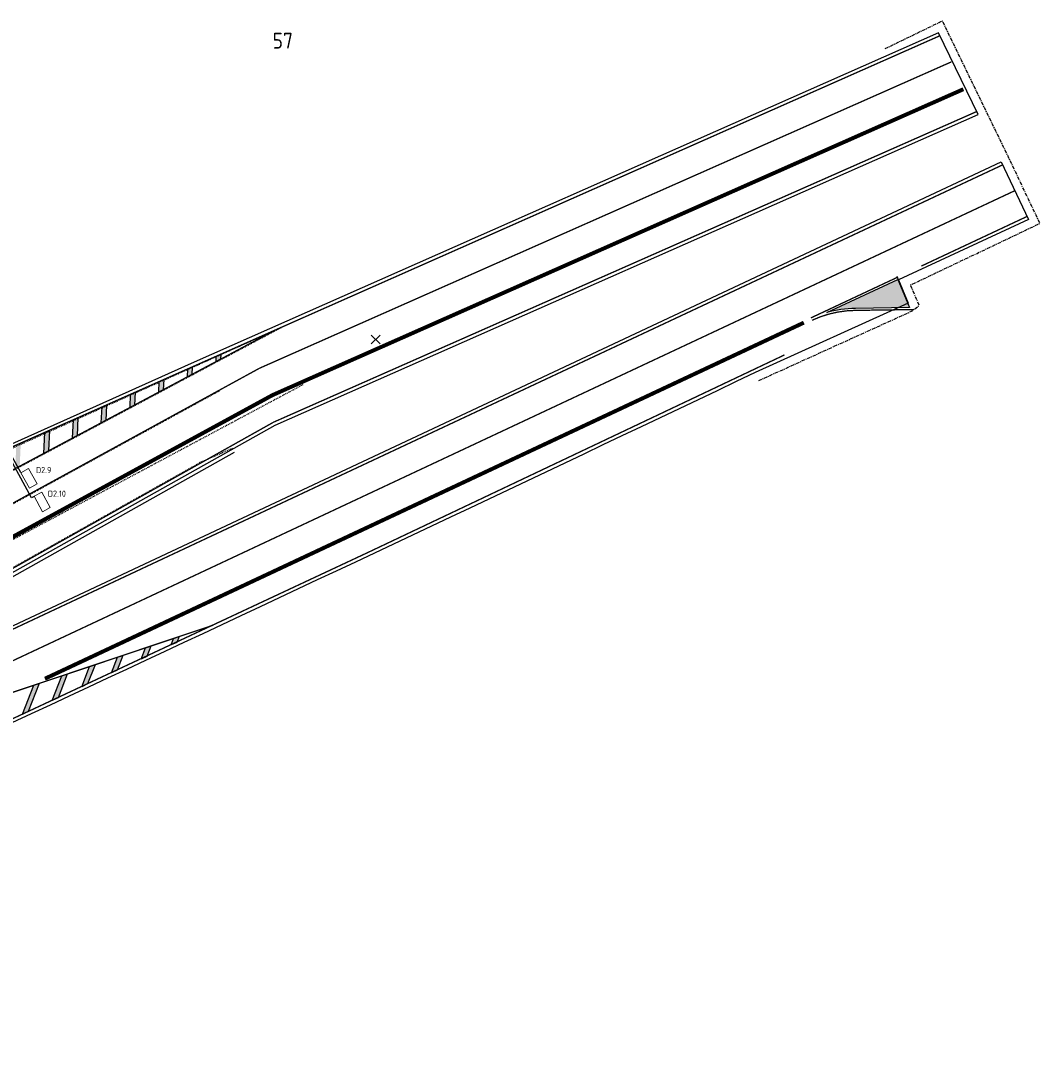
# Model space of a CAD drawing. Header units: metres. Extents: x 144112 to 146497, y 457631 to 458575.
# Tile 59 of 59: x 146381 to 146497, y 458433 to 458552. Entities that reach past the tile are written whole.
import ezdxf
from ezdxf.enums import TextEntityAlignment as Align

# ---------------------------------------------------------------- set-up
doc = ezdxf.new("R2010")
doc.units = ezdxf.units.M
doc.header["$LTSCALE"] = 0.25
doc.header["$PDMODE"] = 3
doc.header["$PDSIZE"] = 0.5
for name, pattern in [('N225DO-1044A$0$PROFIEL', [3.9, 3, -0.3, 0.3, -0.3]), ('STIPPELFIJN', [0.375, 0.25, -0.125]), ('VW-1-3_STREEP', [4, 1, -3]), ('VW-3-3_STREEP', [6, 3, -3]), ('VW-3-9_STREEP', [12, 3, -9])]:
    doc.linetypes.add(name, pattern=pattern)
doc.layers.get('0').update_dxf_attribs({"linetype": 'CONTINUOUS', "lineweight": 0})
for name, color, linetype in [('LUS-T-CODE', 1, 'CONTINUOUS'), ('NW-WERKGRENS', 8, 'N225DO-1044A$0$PROFIEL'), ('ONDERGROND', 7, 'CONTINUOUS'), ('VRI - uitslijper', 1, 'CONTINUOUS'), ('WEG-NW-BANDEN', 7, 'CONTINUOUS'), ('WEG-NW-MARKERING', 7, 'STIPPELFIJN'), ('WEG-NW-MARKERING 1-3 STREEP BLOK 45CM', 7, 'VW-1-3_STREEP'), ('WEG-NW-MARKERING 1-3 STREEP DIK 15', 7, 'VW-1-3_STREEP'), ('WEG-NW-MARKERING 3-3 STREEP DIK 15', 7, 'VW-3-3_STREEP'), ('WEG-NW-MARKERING 3-9 STREEP DIK 15', 7, 'VW-3-9_STREEP'), ('WEG-NW-MARKERING DOORGETROKKEN DIK 15', 7, 'CONTINUOUS'), ('WEG-NW-MARKERING SERGEANT', 7, 'CONTINUOUS'), ('WEG-NW-MARKERING VLAK', 7, 'CONTINUOUS'), ('WEG-NW-VERHARDING', 42, 'CONTINUOUS'), ('Z02', 7, 'CONTINUOUS')]:
    doc.layers.add(name, color=color, linetype=linetype)
doc.layers.add('LUSSEN', color=7, linetype='CONTINUOUS', lineweight=0)
doc.styles.add('I020-1', font='ISO', dxfattribs={"height": 2})
doc.styles.add('ISO', font='ISO')

# ---------------------------------------------------------------- blocks, each defined once
blk = doc.blocks.new('V_1X2')
blk.add_lwpolyline([(-1, 0), (1, 0), (1, -1), (-1, -1), (-1, 0)])
at = {"layer": 'LUS-T-CODE', "style": 'I020-1'}
blk.add_attdef('LUS', text='', height=1, rotation=270, dxfattribs=at).set_placement((0.02, -2.42), align=Align.MIDDLE)
blk = doc.blocks.new('N237_ondergrond1')
at = {"layer": 'WEG-NW-MARKERING SERGEANT'}
h = blk.add_hatch(color=8, dxfattribs=at)
h.dxf.hatch_style = 1
h.paths.add_polyline_path([(146335.66, 458483.9), (146335.15, 458483.68), (146335.13, 458483.2), (146335.64, 458483.38)])
h.paths.add_polyline_path([(146338.92, 458485.35), (146338.41, 458485.12), (146338.37, 458484.37), (146338.88, 458484.56)])
h.paths.add_polyline_path([(146342.17, 458486.79), (146341.66, 458486.57), (146341.61, 458485.55), (146342.12, 458485.73)])
h.paths.add_polyline_path([(146345.42, 458488.24), (146344.91, 458488.01), (146344.85, 458486.72), (146345.36, 458486.9)])
h.paths.add_polyline_path([(146348.68, 458489.68), (146348.17, 458489.45), (146348.09, 458487.89), (146348.6, 458488.08)])
h.paths.add_polyline_path([(146351.93, 458491.12), (146351.42, 458490.9), (146351.33, 458489.06), (146351.84, 458489.25)])
h.paths.add_polyline_path([(146355.18, 458492.57), (146354.67, 458492.34), (146354.57, 458490.24), (146355.08, 458490.42)])
h.paths.add_polyline_path([(146358.43, 458494.01), (146357.92, 458493.79), (146357.81, 458491.41), (146358.32, 458491.59)])
h.paths.add_polyline_path([(146361.69, 458495.46), (146361.18, 458495.23), (146361.06, 458492.58), (146361.56, 458492.77)])
h.paths.add_polyline_path([(146364.94, 458496.9), (146364.43, 458496.67), (146364.3, 458493.75), (146364.8, 458493.94)])
h.paths.add_polyline_path([(146368.19, 458498.35), (146367.68, 458498.12), (146367.54, 458494.92), (146368.05, 458495.14)])
h.paths.add_polyline_path([(146371.45, 458499.79), (146370.94, 458499.56), (146370.79, 458496.36), (146371.3, 458496.59)])
h.paths.add_polyline_path([(146374.7, 458501.23), (146374.19, 458501.01), (146374.04, 458497.81), (146374.55, 458498.03)])
h.paths.add_polyline_path([(146377.95, 458502.68), (146377.44, 458502.45), (146377.3, 458499.47), (146377.82, 458499.74)])
h.paths.add_polyline_path([(146381.2, 458504.12), (146380.69, 458503.9), (146380.57, 458501.21), (146381.08, 458501.48)])
h.paths.add_polyline_path([(146403.97, 458514.23), (146403.46, 458514), (146403.44, 458513.39), (146403.95, 458513.66)])
h.paths.add_polyline_path([(146400.72, 458512.79), (146400.21, 458512.56), (146400.17, 458511.65), (146400.68, 458511.92)])
h.paths.add_polyline_path([(146397.47, 458511.34), (146396.96, 458511.12), (146396.9, 458509.91), (146397.42, 458510.18)])
h.paths.add_polyline_path([(146394.22, 458509.9), (146393.71, 458509.67), (146393.64, 458508.17), (146394.15, 458508.44)])
h.paths.add_polyline_path([(146390.96, 458508.45), (146390.45, 458508.23), (146390.37, 458506.43), (146390.88, 458506.7)])
h.paths.add_polyline_path([(146387.71, 458507.01), (146387.2, 458506.78), (146387.1, 458504.69), (146387.62, 458504.96)])
h.paths.add_polyline_path([(146384.46, 458505.57), (146383.95, 458505.34), (146383.84, 458502.95), (146384.35, 458503.22)])
h = blk.add_hatch(color=8, dxfattribs=at)
h.dxf.hatch_style = 1
h.paths.add_polyline_path([(146335.66, 458483.9), (146335.15, 458483.68), (146335.13, 458483.2), (146335.64, 458483.38)])
h.paths.add_polyline_path([(146338.92, 458485.35), (146338.41, 458485.12), (146338.37, 458484.37), (146338.88, 458484.56)])
h.paths.add_polyline_path([(146342.17, 458486.79), (146341.66, 458486.57), (146341.61, 458485.55), (146342.12, 458485.73)])
h.paths.add_polyline_path([(146345.42, 458488.24), (146344.91, 458488.01), (146344.85, 458486.72), (146345.36, 458486.9)])
h.paths.add_polyline_path([(146348.68, 458489.68), (146348.17, 458489.45), (146348.09, 458487.89), (146348.6, 458488.08)])
h.paths.add_polyline_path([(146351.93, 458491.12), (146351.42, 458490.9), (146351.33, 458489.06), (146351.84, 458489.25)])
h.paths.add_polyline_path([(146355.18, 458492.57), (146354.67, 458492.34), (146354.57, 458490.24), (146355.08, 458490.42)])
h.paths.add_polyline_path([(146358.43, 458494.01), (146357.92, 458493.79), (146357.81, 458491.41), (146358.32, 458491.59)])
h.paths.add_polyline_path([(146361.69, 458495.46), (146361.18, 458495.23), (146361.06, 458492.58), (146361.56, 458492.77)])
h.paths.add_polyline_path([(146364.94, 458496.9), (146364.43, 458496.67), (146364.3, 458493.75), (146364.8, 458493.94)])
h.paths.add_polyline_path([(146368.19, 458498.35), (146367.68, 458498.12), (146367.54, 458494.92), (146368.05, 458495.14)])
h.paths.add_polyline_path([(146371.45, 458499.79), (146370.94, 458499.56), (146370.79, 458496.36), (146371.3, 458496.59)])
h.paths.add_polyline_path([(146374.7, 458501.23), (146374.19, 458501.01), (146374.04, 458497.81), (146374.55, 458498.03)])
h.paths.add_polyline_path([(146377.95, 458502.68), (146377.44, 458502.45), (146377.3, 458499.47), (146377.82, 458499.74)])
h.paths.add_polyline_path([(146381.2, 458504.12), (146380.69, 458503.9), (146380.57, 458501.21), (146381.08, 458501.48)])
h.paths.add_polyline_path([(146403.97, 458514.23), (146403.46, 458514), (146403.44, 458513.39), (146403.95, 458513.66)])
h.paths.add_polyline_path([(146400.72, 458512.79), (146400.21, 458512.56), (146400.17, 458511.65), (146400.68, 458511.92)])
h.paths.add_polyline_path([(146397.47, 458511.34), (146396.96, 458511.12), (146396.9, 458509.91), (146397.42, 458510.18)])
h.paths.add_polyline_path([(146394.22, 458509.9), (146393.71, 458509.67), (146393.64, 458508.17), (146394.15, 458508.44)])
h.paths.add_polyline_path([(146390.96, 458508.45), (146390.45, 458508.23), (146390.37, 458506.43), (146390.88, 458506.7)])
h.paths.add_polyline_path([(146387.71, 458507.01), (146387.2, 458506.78), (146387.1, 458504.69), (146387.62, 458504.96)])
h.paths.add_polyline_path([(146384.46, 458505.57), (146383.95, 458505.34), (146383.84, 458502.95), (146384.35, 458503.22)])
h = blk.add_hatch(color=8, dxfattribs=at)
h.dxf.hatch_style = 1
h.paths.add_polyline_path([(146365.46, 458466.38), (146364.75, 458465.93), (146364.54, 458465.4), (146365.2, 458465.71)])
h.paths.add_polyline_path([(146369.12, 458468.7), (146368.41, 458468.25), (146367.91, 458466.97), (146368.57, 458467.28)])
h.paths.add_polyline_path([(146372.78, 458471.01), (146372.07, 458470.56), (146371.29, 458468.54), (146371.94, 458468.85)])
h.paths.add_polyline_path([(146376.44, 458473.32), (146375.73, 458472.88), (146374.66, 458470.11), (146375.32, 458470.42)])
h.paths.add_polyline_path([(146380.1, 458475.64), (146379.39, 458475.19), (146378.04, 458471.68), (146378.69, 458471.99)])
h.paths.add_polyline_path([(146383.3, 458476.75), (146382.68, 458476.55), (146381.41, 458473.25), (146382.06, 458473.56)])
h.paths.add_polyline_path([(146386.48, 458477.82), (146385.86, 458477.61), (146384.78, 458474.82), (146385.44, 458475.13)])
h.paths.add_polyline_path([(146389.66, 458478.88), (146389.04, 458478.68), (146388.16, 458476.39), (146388.81, 458476.7)])
h.paths.add_polyline_path([(146392.83, 458479.95), (146392.22, 458479.74), (146391.53, 458477.96), (146392.18, 458478.27)])
h.paths.add_polyline_path([(146396.01, 458481.01), (146395.4, 458480.81), (146394.9, 458479.53), (146395.56, 458479.84)])
h.paths.add_polyline_path([(146399.22, 458482.09), (146398.6, 458481.88), (146398.32, 458481.14), (146398.97, 458481.44)])
h = blk.add_hatch(color=8, dxfattribs=at)
h.dxf.hatch_style = 1
h.paths.add_polyline_path([(146365.46, 458466.38), (146364.75, 458465.93), (146364.54, 458465.4), (146365.2, 458465.71)])
h.paths.add_polyline_path([(146369.12, 458468.7), (146368.41, 458468.25), (146367.91, 458466.97), (146368.57, 458467.28)])
h.paths.add_polyline_path([(146372.78, 458471.01), (146372.07, 458470.56), (146371.29, 458468.54), (146371.94, 458468.85)])
h.paths.add_polyline_path([(146376.44, 458473.32), (146375.73, 458472.88), (146374.66, 458470.11), (146375.32, 458470.42)])
h.paths.add_polyline_path([(146380.1, 458475.64), (146379.39, 458475.19), (146378.04, 458471.68), (146378.69, 458471.99)])
h.paths.add_polyline_path([(146383.3, 458476.75), (146382.68, 458476.55), (146381.41, 458473.25), (146382.06, 458473.56)])
h.paths.add_polyline_path([(146386.48, 458477.82), (146385.86, 458477.61), (146384.78, 458474.82), (146385.44, 458475.13)])
h.paths.add_polyline_path([(146389.66, 458478.88), (146389.04, 458478.68), (146388.16, 458476.39), (146388.81, 458476.7)])
h.paths.add_polyline_path([(146392.83, 458479.95), (146392.22, 458479.74), (146391.53, 458477.96), (146392.18, 458478.27)])
h.paths.add_polyline_path([(146396.01, 458481.01), (146395.4, 458480.81), (146394.9, 458479.53), (146395.56, 458479.84)])
h.paths.add_polyline_path([(146399.22, 458482.09), (146398.6, 458481.88), (146398.32, 458481.14), (146398.97, 458481.44)])
at = {"layer": 'WEG-NW-MARKERING VLAK'}
h = blk.add_hatch(color=8, dxfattribs=at)
h.dxf.hatch_style = 1
edge = h.paths.add_edge_path()
edge.add_line((146472.97, 458518.97), (146481.05, 458522.75))
edge.add_line((146481.05, 458522.75), (146482.37, 458519.53))
edge.add_line((146482.37, 458519.53), (146476.22, 458519.45))
edge.add_arc((146476.37, 458507.22), 12.22, 90.7238, 106.1392)
h = blk.add_hatch(color=8, dxfattribs=at)
h.dxf.hatch_style = 1
edge = h.paths.add_edge_path()
edge.add_line((146472.97, 458518.97), (146481.05, 458522.75))
edge.add_line((146481.05, 458522.75), (146482.37, 458519.53))
edge.add_line((146482.37, 458519.53), (146476.22, 458519.45))
edge.add_arc((146476.37, 458507.22), 12.22, 90.7238, 106.1392)
at = {"layer": 'NW-WERKGRENS', "color": 8, "ltscale": 0.5, "flags": 128}
blk.add_lwpolyline([(146465.22, 458511.23), (146482.62, 458519.12), (146483.5, 458519.77), (146482.49, 458522.1), (146497.24, 458529.12), (146493.71, 458536.54), (146486.14, 458552.15), (146479.51, 458548.94)], dxfattribs=at)
blk.add_lwpolyline([(146465.22, 458511.23), (146482.62, 458519.12), (146483.5, 458519.77), (146482.49, 458522.1), (146497.24, 458529.12), (146493.71, 458536.54), (146486.14, 458552.15), (146479.51, 458548.94)], dxfattribs=at)
at = {"layer": 'WEG-NW-BANDEN', "color": 8, "flags": 128}
blk.add_lwpolyline([(146348.56, 458471.14), (146405.53, 458503.07)], dxfattribs=at)
blk.add_lwpolyline([(146348.56, 458471.14), (146405.53, 458503.07)], dxfattribs=at)
at = {"layer": 'WEG-NW-MARKERING', "color": 8, "flags": 128}
for points in [[(146410.84, 458517.25), (146369.12, 458498.55)], [(146410.84, 458517.25), (146369.12, 458498.55)], [(146410.84, 458517.25), (146369.46, 458495.21)], [(146410.84, 458517.25), (146369.46, 458495.21)], [(146403.81, 458510.05), (146373.09, 458493.25)], [(146403.81, 458510.05), (146373.09, 458493.25)], [(146413.33, 458510.76), (146374.08, 458489.81)], [(146413.33, 458510.76), (146374.08, 458489.81)], [(146405.29, 458503.51), (146401.6, 458501.89)], [(146405.29, 458503.51), (146401.6, 458501.89)], [(146348.14, 458471.92), (146401.6, 458501.89)], [(146348.14, 458471.92), (146401.6, 458501.89)]]:
    blk.add_lwpolyline(points, dxfattribs=at)
at = {"layer": 'WEG-NW-MARKERING 1-3 STREEP BLOK 45CM', "color": 8, "ltscale": 0.25, "const_width": 0.45, "flags": 128}
for points in [[(146488.52, 458544.39), (146409.87, 458509.58), (146373.98, 458490.01), (146298.01, 458456.66)], [(146488.52, 458544.39), (146409.87, 458509.58), (146373.98, 458490.01), (146298.01, 458456.66)], [(146383.95, 458477.3), (146470.35, 458517.82)], [(146383.95, 458477.3), (146470.35, 458517.82)]]:
    blk.add_lwpolyline(points, dxfattribs=at)
at = {"layer": 'WEG-NW-MARKERING 1-3 STREEP DIK 15', "color": 8, "ltscale": 0.25, "const_width": 0.15, "flags": 128}
blk.add_lwpolyline([(146270.47, 458448.29), (146373.06, 458493.32), (146408.37, 458512.63), (146487.15, 458547.5)], dxfattribs=at)
blk.add_lwpolyline([(146270.47, 458448.29), (146373.06, 458493.32), (146408.37, 458512.63), (146487.15, 458547.5)], dxfattribs=at)
at = {"layer": 'WEG-NW-MARKERING 3-3 STREEP DIK 15', "color": 8, "ltscale": 0.25, "const_width": 0.15, "flags": 128}
for points in [[(146485.83, 458550.47), (146410.21, 458517)], [(146485.83, 458550.47), (146410.21, 458517)], [(146483.73, 458524.26), (146495.77, 458529.91)], [(146483.73, 458524.26), (146495.77, 458529.91)]]:
    blk.add_lwpolyline(points, dxfattribs=at)
at = {"layer": 'WEG-NW-MARKERING 3-9 STREEP DIK 15', "color": 8, "ltscale": 0.25, "const_width": 0.15, "flags": 128}
blk.add_lwpolyline([(146277.35, 458432.73), (146323.2, 458452.98), (146354.52, 458467.26), (146494.39, 458532.85)], dxfattribs=at)
blk.add_lwpolyline([(146277.35, 458432.73), (146323.2, 458452.98), (146354.52, 458467.26), (146494.39, 458532.85)], dxfattribs=at)
at = {"layer": 'WEG-NW-MARKERING DOORGETROKKEN DIK 15', "color": 8, "const_width": 0.15, "flags": 128}
for points in [[(146490.04, 458541.85), (146409.99, 458506.5), (146348.17, 458471.86), (146274.37, 458439.46)], [(146490.04, 458541.85), (146409.99, 458506.5), (146348.17, 458471.86), (146274.37, 458439.46)], [(146321.89, 458455.95), (146353.16, 458470.21), (146492.97, 458535.77)], [(146321.89, 458455.95), (146353.16, 458470.21), (146492.97, 458535.77)], [(146471.15, 458518.36), (146481.02, 458522.99)], [(146471.15, 458518.36), (146481.02, 458522.99)], [(146410.21, 458517), (146328.47, 458480.71)], [(146410.21, 458517), (146328.47, 458480.71)], [(146367.42, 458494.88), (146374.67, 458498.07), (146410.21, 458517)], [(146367.42, 458494.88), (146374.67, 458498.07), (146410.21, 458517)], [(146403.1, 458483.39), (146380.25, 458475.74), (146362.26, 458464.36)], [(146403.1, 458483.39), (146380.25, 458475.74), (146362.26, 458464.36)]]:
    blk.add_lwpolyline(points, dxfattribs=at)
for points in [[(146471.28, 458518.09, -0.10687), (146476.22, 458519.22), (146482.87, 458519.31)], [(146471.28, 458518.09, -0.10687), (146476.22, 458519.22), (146482.87, 458519.31)], [(146305.87, 458441.69), (146325.64, 458447.49, 0.003887), (146468.15, 458514.15, 0.003791)], [(146305.87, 458441.69), (146325.64, 458447.49, 0.003887), (146468.15, 458514.15, 0.003791)]]:
    blk.add_lwpolyline(points, format="xyb", dxfattribs=at)
at = {"layer": 'WEG-NW-MARKERING SERGEANT', "color": 8, "flags": 128}
for points in [[(146403.46, 458514), (146403.97, 458514.23), (146403.95, 458513.66), (146403.44, 458513.39), (146403.46, 458514)], [(146403.46, 458514), (146403.97, 458514.23), (146403.95, 458513.66), (146403.44, 458513.39), (146403.46, 458514)], [(146400.21, 458512.56), (146400.72, 458512.79), (146400.68, 458511.92), (146400.17, 458511.65), (146400.21, 458512.56)], [(146400.21, 458512.56), (146400.72, 458512.79), (146400.68, 458511.92), (146400.17, 458511.65), (146400.21, 458512.56)], [(146396.96, 458511.12), (146397.47, 458511.34), (146397.42, 458510.18), (146396.9, 458509.91), (146396.96, 458511.12)], [(146396.96, 458511.12), (146397.47, 458511.34), (146397.42, 458510.18), (146396.9, 458509.91), (146396.96, 458511.12)], [(146393.71, 458509.67), (146394.22, 458509.9), (146394.15, 458508.44), (146393.64, 458508.17), (146393.71, 458509.67)], [(146393.71, 458509.67), (146394.22, 458509.9), (146394.15, 458508.44), (146393.64, 458508.17), (146393.71, 458509.67)], [(146390.45, 458508.23), (146390.96, 458508.45), (146390.88, 458506.7), (146390.37, 458506.43), (146390.45, 458508.23)], [(146390.45, 458508.23), (146390.96, 458508.45), (146390.88, 458506.7), (146390.37, 458506.43), (146390.45, 458508.23)], [(146387.2, 458506.78), (146387.71, 458507.01), (146387.62, 458504.96), (146387.1, 458504.69), (146387.2, 458506.78)], [(146387.2, 458506.78), (146387.71, 458507.01), (146387.62, 458504.96), (146387.1, 458504.69), (146387.2, 458506.78)], [(146383.95, 458505.34), (146384.46, 458505.57), (146384.35, 458503.22), (146383.84, 458502.95), (146383.95, 458505.34)], [(146383.95, 458505.34), (146384.46, 458505.57), (146384.35, 458503.22), (146383.84, 458502.95), (146383.95, 458505.34)], [(146398.32, 458481.14), (146398.6, 458481.88), (146399.22, 458482.09), (146398.97, 458481.44), (146398.32, 458481.14)], [(146398.32, 458481.14), (146398.6, 458481.88), (146399.22, 458482.09), (146398.97, 458481.44), (146398.32, 458481.14)], [(146394.9, 458479.53), (146395.4, 458480.81), (146396.01, 458481.01), (146395.56, 458479.84), (146394.9, 458479.53)], [(146394.9, 458479.53), (146395.4, 458480.81), (146396.01, 458481.01), (146395.56, 458479.84), (146394.9, 458479.53)], [(146388.16, 458476.39), (146389.04, 458478.68), (146389.66, 458478.88), (146388.81, 458476.7), (146388.16, 458476.39)], [(146388.16, 458476.39), (146389.04, 458478.68), (146389.66, 458478.88), (146388.81, 458476.7), (146388.16, 458476.39)], [(146391.53, 458477.96), (146392.22, 458479.74), (146392.83, 458479.95), (146392.18, 458478.27), (146391.53, 458477.96)], [(146391.53, 458477.96), (146392.22, 458479.74), (146392.83, 458479.95), (146392.18, 458478.27), (146391.53, 458477.96)], [(146384.78, 458474.82), (146385.86, 458477.61), (146386.48, 458477.82), (146385.44, 458475.13), (146384.78, 458474.82)], [(146384.78, 458474.82), (146385.86, 458477.61), (146386.48, 458477.82), (146385.44, 458475.13), (146384.78, 458474.82)], [(146381.41, 458473.25), (146382.68, 458476.55), (146383.3, 458476.75), (146382.06, 458473.56), (146381.41, 458473.25)], [(146381.41, 458473.25), (146382.68, 458476.55), (146383.3, 458476.75), (146382.06, 458473.56), (146381.41, 458473.25)]]:
    blk.add_lwpolyline(points, dxfattribs=at)
at = {"layer": 'WEG-NW-MARKERING VLAK', "color": 8, "flags": 128}
blk.add_lwpolyline([(146481.15, 458522.7), (146480.98, 458523.06)], dxfattribs=at)
blk.add_lwpolyline([(146481.15, 458522.7), (146480.98, 458523.06)], dxfattribs=at)
blk.add_lwpolyline([(146472.97, 458518.97), (146481.05, 458522.75), (146482.37, 458519.53), (146476.22, 458519.45, 0.067364)], format="xyb", close=True, dxfattribs=at)
blk.add_lwpolyline([(146472.97, 458518.97), (146481.05, 458522.75), (146482.37, 458519.53), (146476.22, 458519.45, 0.067364)], format="xyb", close=True, dxfattribs=at)
at = {"layer": 'WEG-NW-VERHARDING', "color": 8, "flags": 128}
for points in [[(146348.34, 458471.52), (146410.15, 458506.17), (146490.19, 458541.5), (146485.68, 458550.82)], [(146348.34, 458471.52), (146410.15, 458506.17), (146490.19, 458541.5), (146485.68, 458550.82)], [(146485.68, 458550.82), (146400.96, 458513.32), (146368.94, 458498.97)], [(146485.68, 458550.82), (146400.96, 458513.32), (146368.94, 458498.97)]]:
    blk.add_lwpolyline(points, dxfattribs=at)
blk.add_lwpolyline([(146321.73, 458456.3), (146353, 458470.55), (146492.81, 458536.11), (146495.92, 458529.58), (146481.15, 458522.7), (146482.23, 458520.05), (146464.81, 458512.14, -0.003792), (146325.77, 458447.14), (146305.45, 458441.18)], format="xyb", dxfattribs=at)
blk.add_lwpolyline([(146321.73, 458456.3), (146353, 458470.55), (146492.81, 458536.11), (146495.92, 458529.58), (146481.15, 458522.7), (146482.23, 458520.05), (146464.81, 458512.14, -0.003792), (146325.77, 458447.14), (146305.45, 458441.18)], format="xyb", dxfattribs=at)
at = {"layer": 'WEG-NW-VERHARDING', "color": 8}
blk.add_point((146421.61, 458515.91), dxfattribs=at)
blk.add_point((146421.61, 458515.91), dxfattribs=at)
at = {"layer": 'Z02', "color": 8, "style": 'ISO'}
blk.add_text('57', height=1.8, dxfattribs=at).set_placement((146409.88, 458549.01))

msp = doc.modelspace()

# ---------------------------------------------------------------- linework, layer by layer
at = {"layer": 'VRI - uitslijper'}
for p, q in [((146382.44, 458497.9), (146379.32, 458503.62)), ((146381.22, 458500.75), (146379.59, 458503.74)), ((146382.72, 458498.05), (146382.44, 458497.9))]:
    msp.add_line(p, q, dxfattribs=at)

# ---------------------------------------------------------------- block references
at = {"layer": 'LUSSEN'}
ref = msp.add_blockref('V_1X2', (146381.7, 458499.87), dxfattribs=dict(at, rotation=118.6748796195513))
ref.add_attrib('LUS', 'D2.9', dxfattribs={"layer": 'LUS-T-CODE', "height": 0.7, "style": 'I020-1'}).set_placement((146383.81, 458501.05), align=Align.MIDDLE)
ref = msp.add_blockref('V_1X2', (146383.2, 458497.18), dxfattribs=dict(at, rotation=118.6748796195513))
ref.add_attrib('LUS', 'D2.10', dxfattribs={"layer": 'LUS-T-CODE', "height": 0.7, "style": 'I020-1'}).set_placement((146385.31, 458498.36), align=Align.MIDDLE)
at = {"layer": 'ONDERGROND'}
msp.add_blockref('N237_ondergrond1', (0, 0), dxfattribs=at)

doc.saveas('drawing.dxf')
